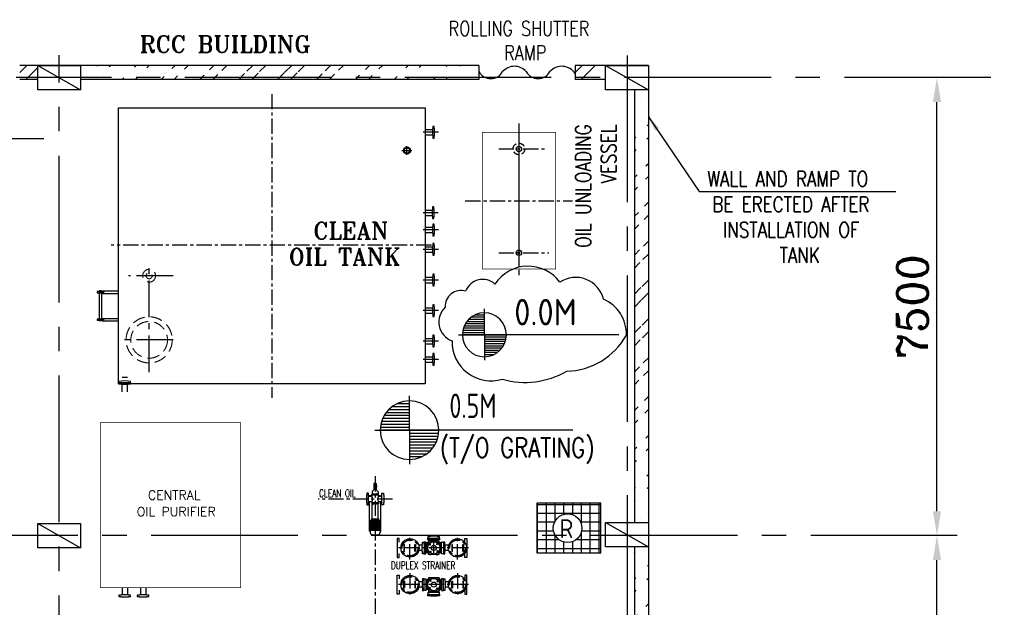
# Model space of a CAD drawing. Extents: x -7650383 to 4934791, y -114316 to 1826789.
# Tile 78 of 256: x 290946 to 307069, y 270283 to 279904. Entities that reach past the tile are written whole.
import ezdxf
from ezdxf.enums import TextEntityAlignment as Align

# ---------------------------------------------------------------- set-up
doc = ezdxf.new("R2010")
doc.units = 0
doc.header["$LTSCALE"] = 800
doc.header["$MEASUREMENT"] = 0
for name, pattern in [('0', [0]), ('CENTER', [2, 1.25, -0.25, 0.25, -0.25]), ('CENTER2', [1.125, 0.75, -0.125, 0.125, -0.125]), ('HIDDEN', [0.375, 0.25, -0.125])]:
    doc.linetypes.add(name, pattern=pattern)
doc.layers.get('0').update_dxf_attribs({"linetype": 'CONTINUOUS'})
for name, color, linetype in [('B4CON', 5, 'CONTINUOUS'), ('CENTER', 2, 'CENTER'), ('DIM', 4, 'CONTINUOUS'), ('EQP', 1, 'CONTINUOUS'), ('EQPTS', 1, 'CONTINUOUS'), ('GRID', 8, 'CENTER'), ('HATCH', 9, 'CONTINUOUS'), ('NEW', 9, 'CONTINUOUS'), ('PIPE', 1, 'CONTINUOUS'), ('SUP', 1, 'CONTINUOUS'), ('T', 3, 'CONTINUOUS'), ('TEXT', 3, 'CONTINUOUS'), ('WALL', 6, 'CONTINUOUS')]:
    doc.layers.add(name, color=color, linetype=linetype)
doc.layers.add('EQP0', color=8, linetype='HIDDEN', lineweight=9)
doc.styles.add('ROMANC', font='romanc')
doc.styles.add('ROMANS', font='ISO9.shx', dxfattribs={"width": 0.8})
doc.styles.add('ROMANT', font='romant')
doc.styles.add('S1', font='SIMPLEX.SHX', dxfattribs={"height": 200})
doc.styles.add('S3', font='ROMANS1.SHX', dxfattribs={"width": 0.8})
doc.styles.add('SIMPLEX', font='simplex')
doc.styles.get("Standard").update_dxf_attribs({"font": 'ISO9'})
doc.dimstyles.get("Standard").update_dxf_attribs({"dimtxt": 0.18, "dimasz": 0.18, "dimexe": 0.18, "dimexo": 0.0625, "dimgap": 0.09, "dimtad": 0, "dimtih": 1, "dimtoh": 1, "dimdec": 4, "dimzin": 0, "dimdsep": 46, "dimtxsty": 'Standard', "dimcen": 0.09, "dimadec": 0, "dimazin": 0, "dimtfac": 1, "dimtdec": 4, "dimtofl": 0, "dimtmove": 0, "dimatfit": 3, "dimfxl": 1, "dimtolj": 1, "dimtzin": 0, "dimarcsym": 0})
doc.dimstyles.new('STANDARD$0', dxfattribs={"dimtxt": 250, "dimasz": 200, "dimexe": 0, "dimexo": 0, "dimgap": 100, "dimtad": 1, "dimdec": 0, "dimzin": 0, "dimdsep": 46, "dimtxsty": 'S1', "dimcen": 0, "dimadec": 0, "dimazin": 0, "dimtfac": 1, "dimtdec": 0, "dimtmove": 2, "dimatfit": 3, "dimfxl": 1, "dimtolj": 1, "dimtzin": 0, "dimarcsym": 0})

# ---------------------------------------------------------------- blocks, each defined once
blk = doc.blocks.new('*X5')
at = {"color": 0}
for p, q in [((36132, 29350), (36330, 29350)), ((36154, 29375), (36330, 29375)), ((36183, 29400), (36330, 29400)), ((36226, 29425), (36330, 29425)), ((36081, 29225), (36330, 29225)), ((36085, 29250), (36330, 29250)), ((36092, 29275), (36330, 29275)), ((36102, 29300), (36330, 29300)), ((36115, 29325), (36330, 29325)), ((36080, 29200), (36330, 29200))]:
    blk.add_line(p, q, dxfattribs=at)
blk = doc.blocks.new('LL')
for p, q in [((-711, 0), (-711, 423)), ((-1136, 0), (-711, 0)), ((1493, 0), (-711, 0)), ((-711, 0), (-711, -418))]:
    blk.add_line(p, q)
for start, end in [(90, 180), (0, 90), (180, 270), (270, 0)]:
    blk.add_arc((-711, 0), 360, start, end)
at = {"xscale": 1.440000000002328, "yscale": 1.440000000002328, "zscale": 1.440000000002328}
blk.add_blockref('*X5', (-53026, -42044), dxfattribs=at)
at = {"xscale": 1.440000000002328, "yscale": 1.440000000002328, "zscale": 1.440000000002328, "rotation": 180}
blk.add_blockref('*X5', (51604, 42044), dxfattribs=at)
at = {"flags": 4}
blk.add_attdef('LEVEL', (-222, 154), '', height=432, dxfattribs=at)
blk = doc.blocks.new('*X52')
at = {"color": 0}
for p, q in [((36183.1, 29400), (36329.8, 29400)), ((36226, 29425), (36329.8, 29425)), ((36114.7, 29325), (36329.8, 29325)), ((36131.6, 29350), (36329.8, 29350)), ((36153.7, 29375), (36329.8, 29375)), ((36081.3, 29225), (36329.8, 29225)), ((36085.3, 29250), (36329.8, 29250)), ((36092.1, 29275), (36329.8, 29275)), ((36101.7, 29300), (36329.8, 29300)), ((36079.8, 29200), (36329.8, 29200))]:
    blk.add_line(p, q, dxfattribs=at)
blk = doc.blocks.new('LEVEL')
for p, q in [((0, 0), (0, 293.6)), ((-294.9, 0), (0, 0)), ((1392.6, 0), (0, 0)), ((0, 0), (0, -290.4))]:
    blk.add_line(p, q)
for start, end in [(90, 180), (0, 90), (180, 270), (270, 0)]:
    blk.add_arc((0, 0), 250, start, end)
blk.add_blockref('*X52', (-36329.8, -29197.5))
at = {"rotation": 180}
blk.add_blockref('*X52', (36329.8, 29197.5), dxfattribs=at)
at = {"flags": 4}
blk.add_attdef('LEVEL', (335.7, 101), '', height=250, dxfattribs=at)
blk = doc.blocks.new('*D429')
at = {"layer": 'DIM', "color": 4, "linetype": 'Continuous', "lineweight": -2, "transparency": 16777216}
blk.add_line((305966, 271856), (305966, 278556), dxfattribs=at)
at = {"layer": 'DIM', "color": 4, "linetype": 'Continuous', "transparency": 16777216}
for points in [[(305899, 278556), (306033, 278556), (305966, 278956)], [(305899, 271856), (306033, 271856), (305966, 271456)]]:
    blk.add_solid(points, dxfattribs=at)
at = {"layer": 'DIM', "linetype": 'Continuous', "transparency": 16777216, "insert": (305566, 275206), "char_height": 500, "attachment_point": 5, "rotation": 90, "style": 'ROMANC'}
blk.add_mtext('\\A1;7500', dxfattribs=at)
blk = doc.blocks.new('A$C47AF6D69')
at = {"layer": 'TEXT', "insert": (-23738.9, 2726.2), "char_height": 300, "width": 1129.576, "attachment_point": 1, "style": 'ROMANS'}
blk.add_mtext('\\pi313.36;AIR \\P\\pi-240.93;RECEIVER', dxfattribs=at)
blk = doc.blocks.new('*D444')
at = {"color": 9, "lineweight": -2, "transparency": 16777216}
for p, q in [((290274, 283456), (289428, 283456)), ((289428, 278256), (289428, 283156)), ((291339, 277956), (289428, 277956))]:
    blk.add_line(p, q, dxfattribs=at)
at = {"color": 9, "transparency": 16777216}
for points in [[(289378, 283156), (289478, 283156), (289428, 283456)], [(289378, 278256), (289478, 278256), (289428, 277956)]]:
    blk.add_solid(points, dxfattribs=at)
at = {"transparency": 16777216, "insert": (289153, 280706), "char_height": 350, "attachment_point": 5, "rotation": 90, "style": 'ROMANS'}
blk.add_mtext('\\A1;5500', dxfattribs=at)
blk = doc.blocks.new('*D446')
at = {"layer": 'DIM', "color": 4, "linetype": 'Continuous', "lineweight": -2, "transparency": 16777216}
blk.add_line((305966, 264356), (305966, 271056), dxfattribs=at)
at = {"layer": 'DIM', "color": 4, "linetype": 'Continuous', "transparency": 16777216}
for points in [[(305899, 271056), (306033, 271056), (305966, 271456)], [(305899, 264356), (306033, 264356), (305966, 263956)]]:
    blk.add_solid(points, dxfattribs=at)
at = {"layer": 'DIM', "linetype": 'Continuous', "transparency": 16777216, "insert": (305566, 267706), "char_height": 500, "attachment_point": 5, "rotation": 90, "style": 'ROMANC'}
blk.add_mtext('\\A1;7500', dxfattribs=at)

msp = doc.modelspace()

# ---------------------------------------------------------------- hatches: boundary and pattern name
at = {"layer": 'DIM'}
h = msp.add_hatch(dxfattribs=at)
h.set_pattern_fill('ANSI37', color=256, scale=1152, angle=45, style=0)
h.set_pattern_definition([(90, (224257.98, 221424.58), (-144, 6e-14), []), (180, (224257.98, 221424.58), (-6e-14, -144), [])])
h.paths.add_polyline_path([(299415.5, 271985.9), (299415.5, 271175.3), (300463.2, 271175.3), (300463.2, 271985.9)])
h.paths.add_polyline_path([(300152.1, 271579.3, 1), (299683.4, 271579.3, 1)], flags=16)
h.paths.add_polyline_path([(299707.2, 271341), (300065.6, 271341), (300065.6, 271801.8), (299707.2, 271801.8)], flags=24)
at = {"layer": 'HATCH'}
h = msp.add_hatch(dxfattribs=at)
h.set_pattern_fill('ANSI32', color=256, scale=1200, style=0)
h.set_pattern_definition([(45, (168362.17, 215003), (-318.198, 318.198), []), (45, (168574.3, 215003), (-318.198, 318.198), [])])
h.paths.add_polyline_path([(290946.2, 279156.4), (291241.2, 279156.4), (291241.2, 278926.5), (290946.2, 278926.5)])
h = msp.add_hatch(dxfattribs=at)
h.set_pattern_fill('ANSI32', color=256, scale=1200, style=0)
h.set_pattern_definition([(45, (226826.53, 197854.7), (-318.198, 318.198), []), (45, (227038.66, 197854.7), (-318.198, 318.198), [])])
edge = h.paths.add_edge_path()
edge.add_line((298466.2, 279156.4), (291941.2, 279156.4))
edge.add_line((298466.2, 278926.4), (291941.1, 278926.4))
h = msp.add_hatch(dxfattribs=at)
h.set_pattern_fill('ANSI32', color=256, scale=1200, style=0)
h.set_pattern_definition([(45, (177457.17, 215002.9), (-318.198, 318.198), []), (45, (177669.3, 215002.9), (-318.198, 318.198), [])])
h.paths.add_polyline_path([(300041.2, 279156.4), (300541.2, 279156.4), (300541.2, 278926.4), (300041.2, 278926.4)])
h = msp.add_hatch(dxfattribs=at)
h.set_pattern_fill('ANSI32', color=256, scale=1200, style=0)
h.set_pattern_definition([(45, (226261.4, 180933.88), (-318.198, 318.198), []), (45, (226473.54, 180933.88), (-318.198, 318.198), [])])
edge = h.paths.add_edge_path()
edge.add_line((301011.2, 278757.6), (301011.2, 271672.7))
edge.add_line((301241.2, 278756.4), (301241.2, 271672.7))
h = msp.add_hatch(dxfattribs=at)
h.set_pattern_fill('ANSI32', color=256, scale=1200, style=0)
h.set_pattern_definition([(45, (226261.4, 176267.08), (-318.198, 318.198), []), (45, (226473.54, 176267.08), (-318.198, 318.198), [])])
edge = h.paths.add_edge_path()
edge.add_line((301011.2, 271272.7), (301011.2, 266005.2))
edge.add_line((301241.2, 271272.7), (301241.2, 266005.9))

# ---------------------------------------------------------------- linework, layer by layer
for p, q in [((291241.2, 279156.4), (291941.2, 278756.4)), ((300541.2, 279156.4), (301241.2, 278756.4)), ((300541.2, 271672.7), (301241.2, 271272.7)), ((291241.2, 271656.4), (291941.2, 271256.4))]:
    msp.add_line(p, q)
for points in [[(291241.2, 279156.4), (291941.2, 279156.4), (291941.2, 278756.4), (291241.2, 278756.4)], [(300541.2, 279156.4), (301241.2, 279156.4), (301241.2, 278756.4), (300541.2, 278756.4)], [(300541.2, 271672.7), (301241.2, 271672.7), (301241.2, 271272.7), (300541.2, 271272.7)], [(291241.2, 271656.4), (291941.2, 271656.4), (291941.2, 271256.4), (291241.2, 271256.4)]]:
    msp.add_lwpolyline(points, close=True)
at = {"color": 6, "linetype": 'HIDDEN', "ltscale": 0.5}
msp.add_circle((299120.3, 277787.3), 95, dxfattribs=at)
msp.add_circle((299120.3, 277787.3), 95, dxfattribs=at)
at = {"layer": 'B4CON', "color": 1}
for p, q in [((296787.6, 272271.6), (296744.8, 272271.6)), ((296744.8, 272271.6), (296744.8, 272249.5)), ((296785.5, 272310.6), (296746.9, 272310.6)), ((296746.9, 272310.6), (296746.9, 272271.6)), ((296766.2, 272271.6), (296787.6, 272271.6)), ((296785.5, 272310.6), (296785.5, 272271.6)), ((296656.2, 272113.2), (296656.2, 272117.8)), ((296656.2, 271998), (296656.2, 271993.4)), ((296712.5, 272100), (296669.3, 272100)), ((296712.5, 272011.1), (296669.3, 272011.1)), ((296712.5, 272109.9), (296673.3, 272109.9)), ((296673.3, 272100), (296673.3, 272109.9)), ((296673.3, 271530.1), (296673.3, 272011.1)), ((296819.9, 272136.1), (296712.5, 272136.1)), ((296712.5, 272100), (296712.5, 272136.1)), ((296714.8, 272136.1), (296712.5, 272136.1)), ((296819.9, 272119.2), (296712.5, 272119.2)), ((296712.5, 272011.1), (296712.5, 271975.1)), ((296819.9, 271992), (296712.5, 271992)), ((296817.6, 272136.1), (296819.9, 272136.1)), ((296819.9, 272100), (296819.9, 272136.1)), ((296855.4, 272109.9), (296819.9, 272109.9)), ((296863.1, 272100), (296819.9, 272100)), ((296863.1, 272011.1), (296819.9, 272011.1)), ((296819.9, 272011.1), (296819.9, 271975.1)), ((296855.4, 272100), (296855.4, 272109.9)), ((296855.4, 272011.1), (296855.4, 271525.2)), ((296876.2, 272113.2), (296876.2, 272117.8)), ((296876.2, 271998), (296876.2, 271993.4)), ((296819.9, 271975.1), (296712.5, 271975.1)), ((296714.8, 271975.1), (296712.5, 271975.1)), ((296718.2, 271728.4), (296718.2, 271975.1)), ((296814.2, 271728.4), (296814.2, 271975.1)), ((296817.6, 271975.1), (296819.9, 271975.1)), ((296691, 271541.7), (296691, 271705.2)), ((296841.4, 271705.2), (296691, 271705.2)), ((296701.4, 271541.7), (296701.4, 271705.2)), ((296703.8, 271705.2), (296703.8, 271714)), ((296711.4, 271541.7), (296711.4, 271705.2)), ((296814.2, 271728.4), (296718.2, 271728.4)), ((296721.4, 271541.7), (296721.4, 271705.2)), ((296731.4, 271541.7), (296731.4, 271705.2)), ((296741.4, 271541.7), (296741.4, 271705.2)), ((296751.4, 271541.7), (296751.4, 271705.2)), ((296761.4, 271541.7), (296761.4, 271705.2)), ((296771.4, 271541.7), (296771.4, 271705.2)), ((296781.4, 271541.7), (296781.4, 271705.2)), ((296791.4, 271541.7), (296791.4, 271705.2)), ((296801.4, 271541.7), (296801.4, 271705.2)), ((296811.4, 271541.7), (296811.4, 271705.2)), ((296821.4, 271541.7), (296821.4, 271705.2)), ((296828.6, 271705.2), (296828.6, 271714)), ((296831.4, 271541.7), (296831.4, 271705.2)), ((296841.4, 271541.7), (296841.4, 271705.2)), ((296685.4, 271530.1), (296673.3, 271530.1)), ((296847, 271541.7), (296685.4, 271541.7)), ((296685.4, 271541.7), (296685.4, 271506.5)), ((296847, 271541.7), (296847, 271506.5)), ((296855.4, 271525.2), (296847, 271525.2)), ((296723.1, 271465.6), (296723.1, 271468.9)), ((296809.3, 271465.6), (296723.1, 271465.6)), ((296809.3, 271465.6), (296809.3, 271468.9)), ((297597.2, 271351.1), (297569.2, 271351.1)), ((297569.2, 271351.1), (297569.2, 271319.1)), ((297597.2, 271160.1), (297597.2, 271351.1)), ((297597.2, 271344.3), (297603.6, 271344.3)), ((297630.7, 271387.6), (297630.7, 271415.6)), ((297630.7, 271415.6), (297662.7, 271415.6)), ((297821.7, 271387.6), (297630.7, 271387.6)), ((297814.6, 271364.1), (297637.7, 271364.1)), ((297637.7, 271304.4), (297637.7, 271364.1)), ((297640.6, 271381.2), (297640.6, 271387.6)), ((297652.6, 271381.2), (297652.6, 271387.6)), ((297657.1, 271384.4), (297658.7, 271384.4)), ((297659.6, 271368.1), (297659.6, 271364.1)), ((297662.7, 271415.6), (297662.7, 271417.6)), ((297662.7, 271417.6), (297789.7, 271417.6)), ((297668.6, 271368.1), (297668.6, 271364.1)), ((297669.9, 271368.1), (297669.9, 271373.2)), ((297775.4, 271368.1), (297775.4, 271364.1)), ((297782.5, 271368.1), (297782.5, 271373.2)), ((297784.4, 271368.1), (297784.4, 271364.1)), ((297789.7, 271417.6), (297789.7, 271415.6)), ((297789.7, 271415.6), (297821.7, 271415.6)), ((297795.3, 271384.4), (297793.7, 271384.4)), ((297795.3, 271384.4), (297793.7, 271384.4)), ((297799.8, 271381.2), (297799.8, 271387.6)), ((297811.8, 271381.2), (297811.8, 271387.6)), ((297814.6, 271304.4), (297814.6, 271364.1)), ((297821.7, 271415.6), (297821.7, 271387.6)), ((297855.2, 271344.3), (297848.8, 271344.3)), ((297855.2, 271160.1), (297855.2, 271351.1)), ((297855.2, 271351.1), (297883.2, 271351.1)), ((297883.2, 271351.1), (297883.2, 271319.1)), ((297537.2, 271300), (297480.5, 271300)), ((297537.2, 271211.1), (297480.5, 271211.1)), ((297569.2, 271319.1), (297567.2, 271319.1)), ((297567.2, 271319.1), (297567.2, 271192.1)), ((297567.2, 271192.1), (297569.2, 271192.1)), ((297569.2, 271192.1), (297569.2, 271160.1)), ((297597.2, 271332.3), (297603.6, 271332.3)), ((297604.9, 271319.1), (297614, 271319.1)), ((297604.9, 271192.1), (297614, 271192.1)), ((297614, 271328.8), (297618, 271328.8)), ((297614, 271319.7), (297618, 271319.7)), ((297614, 271191.5), (297618, 271191.5)), ((297618, 271172.4), (297618, 271338.8)), ((297668.9, 271338.8), (297618, 271338.8)), ((297637.7, 271147.1), (297637.7, 271206.8)), ((297834.4, 271338.8), (297783.5, 271338.8)), ((297834.4, 271172.4), (297834.4, 271338.8)), ((297838.4, 271328.8), (297834.4, 271328.8)), ((297838.4, 271319.7), (297834.4, 271319.7)), ((297838.4, 271191.5), (297834.4, 271191.5)), ((297847.5, 271319.1), (297838.4, 271319.1)), ((297847.5, 271192.1), (297838.4, 271192.1)), ((297855.2, 271332.3), (297848.8, 271332.3)), ((297883.2, 271319.1), (297885.2, 271319.1)), ((297885.2, 271192.1), (297883.2, 271192.1)), ((297883.2, 271192.1), (297883.2, 271160.1)), ((297885.2, 271319.1), (297885.2, 271192.1)), ((297971.9, 271300), (297915.2, 271300)), ((297971.9, 271211.1), (297915.2, 271211.1)), ((297569.2, 271160.1), (297597.2, 271160.1)), ((297614, 271182.4), (297618, 271182.4)), ((297668.9, 271172.4), (297618, 271172.4)), ((297814.6, 271147.1), (297637.7, 271147.1)), ((297668, 271143.1), (297668, 271147.1)), ((297677, 271143.1), (297677, 271147.1)), ((297775.4, 271143.1), (297775.4, 271147.1)), ((297834.4, 271172.4), (297783.5, 271172.4)), ((297784.4, 271143.1), (297784.4, 271147.1)), ((297838.4, 271182.4), (297834.4, 271182.4)), ((297883.2, 271160.1), (297855.2, 271160.1)), ((297537.2, 270700.1), (297480.5, 270700.1)), ((297567.2, 270592.1), (297567.2, 270719.1)), ((297567.2, 270719.1), (297569.2, 270719.1)), ((297569.2, 270719.1), (297569.2, 270751.1)), ((297569.2, 270751.1), (297597.2, 270751.1)), ((297597.2, 270751.1), (297597.2, 270560.1)), ((297604.9, 270719.1), (297614, 270719.1)), ((297614, 270728.8), (297618, 270728.8)), ((297614, 270719.7), (297618, 270719.7)), ((297618, 270738.8), (297618, 270572.4)), ((297668.9, 270738.8), (297618, 270738.8)), ((297814.6, 270764.1), (297637.7, 270764.1)), ((297637.7, 270764.1), (297637.7, 270704.4)), ((297668, 270768.1), (297668, 270764.1)), ((297677, 270768.1), (297677, 270764.1)), ((297775.4, 270768.1), (297775.4, 270764.1)), ((297834.4, 270738.8), (297783.5, 270738.8)), ((297784.4, 270768.1), (297784.4, 270764.1)), ((297814.6, 270764.1), (297814.6, 270704.4)), ((297834.4, 270738.8), (297834.4, 270572.4)), ((297838.4, 270728.8), (297834.4, 270728.8)), ((297838.4, 270719.7), (297834.4, 270719.7)), ((297847.5, 270719.1), (297838.4, 270719.1)), ((297855.2, 270751.1), (297855.2, 270560.1)), ((297883.2, 270751.1), (297855.2, 270751.1)), ((297883.2, 270719.1), (297883.2, 270751.1)), ((297885.2, 270719.1), (297883.2, 270719.1)), ((297885.2, 270592.1), (297885.2, 270719.1)), ((297971.9, 270700.1), (297915.2, 270700.1)), ((297537.2, 270611.2), (297480.5, 270611.2)), ((297569.2, 270592.1), (297567.2, 270592.1)), ((297569.2, 270560.1), (297569.2, 270592.1)), ((297597.2, 270560.1), (297569.2, 270560.1)), ((297597.2, 270578.9), (297603.6, 270578.9)), ((297597.2, 270566.9), (297603.6, 270566.9)), ((297604.9, 270592.1), (297614, 270592.1)), ((297614, 270591.5), (297618, 270591.5)), ((297614, 270582.4), (297618, 270582.4)), ((297668.9, 270572.4), (297618, 270572.4)), ((297637.7, 270606.8), (297637.7, 270547.2)), ((297814.6, 270547.2), (297637.7, 270547.2)), ((297659.6, 270543.1), (297659.6, 270547.2)), ((297668.6, 270543.1), (297668.6, 270547.2)), ((297669.9, 270543.1), (297669.9, 270538)), ((297775.4, 270543.1), (297775.4, 270547.2)), ((297782.5, 270543.1), (297782.5, 270538)), ((297834.4, 270572.4), (297783.5, 270572.4)), ((297784.4, 270543.1), (297784.4, 270547.2)), ((297814.6, 270606.8), (297814.6, 270547.2)), ((297838.4, 270591.5), (297834.4, 270591.5)), ((297838.4, 270582.4), (297834.4, 270582.4)), ((297847.5, 270592.1), (297838.4, 270592.1)), ((297855.2, 270578.9), (297848.8, 270578.9)), ((297855.2, 270566.9), (297848.8, 270566.9)), ((297855.2, 270560.1), (297883.2, 270560.1)), ((297883.2, 270560.1), (297883.2, 270592.1)), ((297883.2, 270592.1), (297885.2, 270592.1)), ((297971.9, 270611.2), (297915.2, 270611.2)), ((297821.7, 270523.6), (297630.7, 270523.6)), ((297630.7, 270523.6), (297630.7, 270495.6)), ((297630.7, 270495.6), (297662.7, 270495.6)), ((297640.6, 270530), (297640.6, 270523.6)), ((297652.6, 270530), (297652.6, 270523.6)), ((297657.1, 270526.8), (297658.7, 270526.8)), ((297662.7, 270495.6), (297662.7, 270493.6)), ((297662.7, 270493.6), (297789.7, 270493.6)), ((297789.7, 270493.6), (297789.7, 270495.6)), ((297789.7, 270495.6), (297821.7, 270495.6)), ((297795.3, 270526.8), (297793.7, 270526.8)), ((297795.3, 270526.8), (297793.7, 270526.8)), ((297799.8, 270530), (297799.8, 270523.6)), ((297811.8, 270530), (297811.8, 270523.6)), ((297821.7, 270495.6), (297821.7, 270523.6))]:
    msp.add_line(p, q, dxfattribs=at)
for points in [[(296628.2, 272119.1), (296626.2, 272119.1), (296626.2, 271992.1), (296628.2, 271992.1), (296628.2, 271960.1), (296656.2, 271960.1), (296656.2, 272151.1), (296628.2, 272151.1)], [(296904.2, 272119.1), (296906.2, 272119.1), (296906.2, 271992.1), (296904.2, 271992.1), (296904.2, 271960.1), (296876.2, 271960.1), (296876.2, 272151.1), (296904.2, 272151.1)], [(296723.4, 272136.1), (296723.4, 272142), (296730, 272142), (296730, 272136.1)], [(296738.3, 272136.1), (296738.3, 272142), (296745, 272142), (296745, 272136.1)], [(296794, 272136.1), (296794, 272142), (296787.4, 272142), (296787.4, 272136.1)], [(296809, 272136.1), (296809, 272142), (296802.4, 272142), (296802.4, 272136.1)], [(296723.4, 271975.1), (296723.4, 271969.2), (296730, 271969.2), (296730, 271975.1)], [(296738.3, 271975.1), (296738.3, 271969.2), (296745, 271969.2), (296745, 271975.1)], [(296794, 271975.1), (296794, 271969.2), (296787.4, 271969.2), (296787.4, 271975.1)], [(296809, 271975.1), (296809, 271969.2), (296802.4, 271969.2), (296802.4, 271975.1)], [(296841.4, 271633.4), (296841.4, 271613.6), (296843.9, 271613.6), (296843.9, 271633.4)], [(296850.8, 271517.7), (296850.8, 271512.8), (296847, 271512.8), (296847, 271517.7)], [(297597.2, 271348.8), (297603.6, 271348.8), (297603.6, 271327.8), (297597.2, 271327.8)], [(297636.1, 271381.2), (297636.1, 271387.6), (297657.1, 271387.6), (297657.1, 271381.2)], [(297672.6, 271364.1), (297672.6, 271368.1), (297655.6, 271368.1), (297655.6, 271364.1)], [(297771.4, 271364.1), (297771.4, 271368.1), (297788.4, 271368.1), (297788.4, 271364.1)], [(297816.3, 271381.2), (297816.3, 271387.6), (297795.3, 271387.6), (297795.3, 271381.2)], [(297855.2, 271348.8), (297848.8, 271348.8), (297848.8, 271327.8), (297855.2, 271327.8)], [(297618, 271332.8), (297614, 271332.8), (297614, 271315.8), (297618, 271315.8)], [(297618, 271178.4), (297614, 271178.4), (297614, 271195.4), (297618, 271195.4)], [(297834.4, 271332.8), (297838.4, 271332.8), (297838.4, 271315.8), (297834.4, 271315.8)], [(297834.4, 271178.4), (297838.4, 271178.4), (297838.4, 271195.4), (297834.4, 271195.4)], [(297681, 271147.1), (297681, 271143.1), (297664, 271143.1), (297664, 271147.1)], [(297771.4, 271147.1), (297771.4, 271143.1), (297788.4, 271143.1), (297788.4, 271147.1)], [(297618, 270732.8), (297614, 270732.8), (297614, 270715.8), (297618, 270715.8)], [(297681, 270764.1), (297681, 270768.1), (297664, 270768.1), (297664, 270764.1)], [(297771.4, 270764.1), (297771.4, 270768.1), (297788.4, 270768.1), (297788.4, 270764.1)], [(297834.4, 270732.8), (297838.4, 270732.8), (297838.4, 270715.8), (297834.4, 270715.8)], [(297597.2, 270562.4), (297603.6, 270562.4), (297603.6, 270583.4), (297597.2, 270583.4)], [(297618, 270578.4), (297614, 270578.4), (297614, 270595.5), (297618, 270595.5)], [(297672.6, 270547.2), (297672.6, 270543.1), (297655.6, 270543.1), (297655.6, 270547.2)], [(297771.4, 270547.2), (297771.4, 270543.1), (297788.4, 270543.1), (297788.4, 270547.2)], [(297834.4, 270578.4), (297838.4, 270578.4), (297838.4, 270595.5), (297834.4, 270595.5)], [(297855.2, 270562.4), (297848.8, 270562.4), (297848.8, 270583.4), (297855.2, 270583.4)], [(297636.1, 270530), (297636.1, 270523.6), (297657.1, 270523.6), (297657.1, 270530)], [(297816.3, 270530), (297816.3, 270523.6), (297795.3, 270523.6), (297795.3, 270530)]]:
    msp.add_lwpolyline(points, close=True, dxfattribs=at)
for points in [[(296746.9, 272249.5), (296746.9, 272219.6, -0.256742), (296735.4, 272196.3, 0.3672086), (296717, 272167.1), (296717, 272138.3)], [(296766.2, 272252.9, 0.322349), (296787.6, 272252.9)], [(296785.5, 272249.5), (296785.5, 272219.6, 0.256742), (296796.9, 272196.3, -0.3672086), (296815.4, 272167.1), (296815.4, 272138.3)]]:
    msp.add_lwpolyline(points, format="xyb", dxfattribs=at)
for points in [[(296787.6, 272271.6), (296787.6, 272249.5), (296787.6, 272249.5), (296744.8, 272249.5)], [(297159.5, 271348.6), (297159.5, 271410.6), (297126.2, 271410.6), (297126.2, 271100.6), (297159.5, 271100.6), (297159.5, 271162.6)], [(297543.2, 271201.6), (297537.2, 271201.6), (297537.2, 271309.6), (297543.2, 271309.6), (297543.2, 271351.1), (297565.2, 271351.1), (297565.2, 271319.1), (297567.2, 271319.1), (297567.2, 271192.1), (297565.2, 271192.1), (297565.2, 271160.1), (297543.2, 271160.1), (297543.2, 271201.6)], [(297780.2, 271441.6), (297780.2, 271447.6), (297672.2, 271447.6), (297672.2, 271441.6), (297630.7, 271441.6), (297630.7, 271419.6), (297662.7, 271419.6), (297662.7, 271417.6), (297789.7, 271417.6), (297789.7, 271419.6), (297821.7, 271419.6), (297821.7, 271441.6), (297780.2, 271441.6)], [(297909.2, 271201.6), (297915.2, 271201.6), (297915.2, 271309.6), (297909.2, 271309.6), (297909.2, 271351.1), (297887.2, 271351.1), (297887.2, 271319.1), (297885.2, 271319.1), (297885.2, 271192.1), (297887.2, 271192.1), (297887.2, 271160.1), (297909.2, 271160.1), (297909.2, 271201.6)], [(298232.9, 271348.6), (298232.9, 271410.6), (298266.2, 271410.6), (298266.2, 271100.6), (298232.9, 271100.6), (298232.9, 271162.6)], [(297159.5, 270562.6), (297159.5, 270500.6), (297126.2, 270500.6), (297126.2, 270810.6), (297159.5, 270810.6), (297159.5, 270748.7)], [(297543.2, 270709.6), (297537.2, 270709.6), (297537.2, 270601.6), (297543.2, 270601.6), (297543.2, 270560.1), (297565.2, 270560.1), (297565.2, 270592.1), (297567.2, 270592.1), (297567.2, 270719.1), (297565.2, 270719.1), (297565.2, 270751.1), (297543.2, 270751.1), (297543.2, 270709.6)], [(297909.2, 270709.6), (297915.2, 270709.6), (297915.2, 270601.6), (297909.2, 270601.6), (297909.2, 270560.1), (297887.2, 270560.1), (297887.2, 270592.1), (297885.2, 270592.1), (297885.2, 270719.1), (297887.2, 270719.1), (297887.2, 270751.1), (297909.2, 270751.1), (297909.2, 270709.6)], [(298232.9, 270562.6), (298232.9, 270500.6), (298266.2, 270500.6), (298266.2, 270810.6), (298232.9, 270810.6), (298232.9, 270748.7)], [(297780.2, 270469.6), (297780.2, 270463.6), (297672.2, 270463.6), (297672.2, 270469.6), (297630.7, 270469.6), (297630.7, 270491.6), (297662.7, 270491.6), (297662.7, 270493.6), (297789.7, 270493.6), (297789.7, 270491.6), (297821.7, 270491.6), (297821.7, 270469.6), (297780.2, 270469.6)]]:
    msp.add_lwpolyline(points, dxfattribs=at)
for points in [[(297249.8, 271307.2, 1), (297239, 271307.2), (297239, 271204, 1), (297249.8, 271204)], [(297416.8, 271307.2, -1), (297427.6, 271307.2), (297427.6, 271204, -1), (297416.8, 271204)], [(298035.6, 271307.2, 1), (298024.8, 271307.2), (298024.8, 271204, 1), (298035.6, 271204)], [(298202.6, 271307.2, -1), (298213.4, 271307.2), (298213.4, 271204, -1), (298202.6, 271204)], [(297249.8, 270604, -1), (297239, 270604), (297239, 270707.2, -1), (297249.8, 270707.2)], [(297416.8, 270604, 1), (297427.6, 270604), (297427.6, 270707.2, 1), (297416.8, 270707.2)], [(298035.6, 270604, -1), (298024.8, 270604), (298024.8, 270707.2, -1), (298035.6, 270707.2)], [(298202.6, 270604, 1), (298213.4, 270604), (298213.4, 270707.2, 1), (298202.6, 270707.2)]]:
    msp.add_lwpolyline(points, format="xyb", close=True, dxfattribs=at)
for centre, radius in [((297337.2, 271255.6), 150), ((297726.2, 271255.6), 101), ((298115.2, 271255.6), 150), ((297664.1, 271309.3), 7.54), ((297672.5, 271193.5), 7.54), ((297726.2, 271255.6), 41.1), ((297779.9, 271317.7), 7.54), ((297788.3, 271201.9), 7.54), ((297337.2, 270655.6), 150), ((297726.2, 270655.6), 101), ((297672.5, 270717.7), 7.54), ((297788.3, 270709.3), 7.54), ((298115.2, 270655.6), 150), ((297664.1, 270601.9), 7.54), ((297726.2, 270655.6), 41.1), ((297779.9, 270593.5), 7.54)]:
    msp.add_circle(centre, radius, dxfattribs=at)
for centre, radius, start, end in [((296755.5, 272253.3), 18.3, 54.26665, 125.73335), ((296755.5, 272267.8), 18.3, 234.26665, 305.73335), ((296776.9, 272253.3), 18.3, 54.26665, 125.73335), ((296669.3, 272113.2), 13.1, 180, 270), ((296669.3, 271998), 13.1, 90, 180), ((296641, 272055.6), 84.2, 328.14483, 31.85517), ((296714.8, 272138.3), 2.24, 270, 0), ((296891.4, 272055.6), 84.2, 148.14483, 211.85517), ((296817.6, 272138.3), 2.24, 180, 270), ((296863.1, 272113.2), 13.1, 270, 0), ((296863.1, 271998), 13.1, 0, 90), ((296718.2, 271714), 14.4, 90, 180), ((296814.2, 271714), 14.4, 0, 90), ((296718.7, 271506.5), 33.3, 180, 270), ((296813.7, 271506.5), 33.3, 270, 0), ((296843.9, 271623.5), 5.7, 270, 90), ((296718.7, 271468.9), 4.4, 0, 90), ((296813.7, 271468.9), 4.4, 90, 180), ((297658.7, 271373.2), 11.2, 0, 90), ((297793.7, 271373.2), 11.2, 90, 180), ((297607, 271328.7), 9.8, 185.07015, 257.98203), ((297607, 271182.5), 9.8, 102.01797, 174.92985), ((297845.4, 271328.7), 9.8, 282.01797, 354.92985), ((297845.4, 271182.5), 9.8, 5.07015, 77.98203), ((297607, 270728.7), 9.8, 185.07015, 257.98203), ((297845.4, 270728.7), 9.8, 282.01797, 354.92985), ((297607, 270582.5), 9.8, 102.01797, 174.92985), ((297658.7, 270538), 11.2, 270, 0), ((297793.7, 270538), 11.2, 180, 270), ((297845.4, 270582.5), 9.8, 5.07015, 77.98203)]:
    msp.add_arc(centre, radius, start, end, dxfattribs=at)
at = {"layer": 'CENTER', "ltscale": 0.25}
for p, q in [((295076.2, 278686.9), (295076.2, 273714.9)), ((299120.3, 278206.6), (299120.3, 275718.9)), ((297805.2, 278061.9), (297526.8, 278061.9)), ((297805.2, 278061.9), (297526.8, 278061.9)), ((299120.3, 278042.5), (299120.3, 275894.8)), ((299120.3, 278042.5), (299120.3, 275894.8)), ((297286.2, 277689.8), (297286.2, 277834.1)), ((297286.2, 277689.8), (297286.2, 277834.1)), ((297203.9, 277761.9), (297368.5, 277761.9)), ((297203.9, 277761.9), (297368.5, 277761.9)), ((298789.3, 277787.3), (299586.8, 277787.3)), ((298789.3, 277787.3), (299586.8, 277787.3)), ((298243.3, 276939.5), (299997.3, 276939.5)), ((297800.5, 276741.9), (297522.1, 276741.9)), ((297805.2, 276463.2), (297526.8, 276463.2)), ((297690.2, 276211.9), (292442.2, 276211.9)), ((297805.2, 276141.9), (297526.8, 276141.9)), ((298789.3, 276087.3), (299610.3, 276087.3)), ((298789.3, 276087.3), (299610.3, 276087.3)), ((297805.2, 275641.9), (297526.8, 275641.9)), ((297805.2, 275641.9), (297526.8, 275641.9)), ((297805.2, 275141.9), (297526.8, 275141.9)), ((297805.2, 275141.9), (297526.8, 275141.9)), ((297805.2, 274641.9), (297526.8, 274641.9)), ((297805.2, 274641.9), (297526.8, 274641.9)), ((297805.2, 274341.9), (297526.8, 274341.9)), ((297805.2, 274341.9), (297526.8, 274341.9)), ((296766.2, 272428.5), (296766.2, 268912.9)), ((297050.2, 272055.6), (295834.8, 272055.6)), ((297337.2, 271068.3), (297337.2, 271442.9)), ((297726.2, 271143.2), (297726.2, 271368)), ((298115.2, 271068.3), (298115.2, 271442.9)), ((298295.7, 271255.6), (297150.8, 271255.6)), ((297337.2, 270842.9), (297337.2, 270468.3)), ((298115.2, 270842.9), (298115.2, 270468.3)), ((298295.7, 270655.6), (297150.8, 270655.6))]:
    msp.add_line(p, q, dxfattribs=at)
at = {"layer": 'CENTER'}
for p, q in [((296837.7, 271623.5), (296855.7, 271623.5)), ((297673, 271318.2), (297655.2, 271300.4)), ((297655.2, 271318.2), (297673, 271300.4)), ((297663.6, 271202.4), (297681.4, 271184.6)), ((297663.6, 271184.6), (297681.4, 271202.4)), ((297788.8, 271308.8), (297771, 271326.5)), ((297788.8, 271326.5), (297771, 271308.8)), ((297779.4, 271193), (297797.1, 271210.8)), ((297797.1, 271193), (297779.4, 271210.8)), ((297663.6, 270708.8), (297681.4, 270726.6)), ((297663.6, 270726.6), (297681.4, 270708.8)), ((297779.4, 270718.2), (297797.1, 270700.4)), ((297797.1, 270718.2), (297779.4, 270700.4)), ((297673, 270593.1), (297655.2, 270610.8)), ((297655.2, 270593.1), (297673, 270610.8)), ((297788.8, 270602.4), (297771, 270584.7)), ((297788.8, 270584.7), (297771, 270602.4))]:
    msp.add_line(p, q, dxfattribs=at)
at = {"layer": 'CENTER', "ltscale": 0.25}
for centre in [(297337.2, 271255.6), (298115.2, 271255.6), (297337.2, 270655.6), (298115.2, 270655.6)]:
    msp.add_circle(centre, 129.7, dxfattribs=at)
at = {"layer": 'DIM'}
msp.add_lwpolyline([(299415.5, 271985.9), (299415.5, 271175.3), (300463.2, 271175.3), (300463.2, 271985.9)], close=True, dxfattribs=at)
for centre, radius in [((299120.3, 277787.3), 44.4), ((299120.3, 277787.3), 44.4), ((299120.3, 276087.3), 44.4), ((299120.3, 276087.3), 17), ((299120.3, 276087.3), 17), ((299917.7, 271579.3), 234.4)]:
    msp.add_circle(centre, radius, dxfattribs=at)
at = {"layer": 'EQP', "color": 1, "linetype": 'Continuous'}
for p, q in [((292566.2, 273941.9), (292566.2, 278461.9)), ((292566.2, 278461.9), (297586.2, 278461.9)), ((292566.2, 273941.9), (292566.2, 278461.9)), ((292566.2, 278461.9), (297586.2, 278461.9)), ((297586.2, 278461.9), (297586.2, 273941.9)), ((297586.2, 278461.9), (297586.2, 273941.9)), ((292216.2, 275452.6), (292216.2, 275432.6)), ((292316.2, 275452.6), (292216.2, 275452.6)), ((292216.2, 275452.6), (292216.2, 275432.6)), ((292216.2, 275432.6), (292316.2, 275432.6)), ((292286.2, 275462.6), (292246.2, 275462.6)), ((292246.2, 275462.6), (292246.2, 275452.6)), ((292246.2, 275452.6), (292286.2, 275452.6)), ((292246.2, 275442.6), (292246.2, 274972.6)), ((292286.2, 275462.6), (292286.2, 275452.6)), ((292286.2, 275442.6), (292286.2, 274972.6)), ((292297.7, 275462.6), (292566.2, 275462.6)), ((292297.7, 275422.6), (292297.7, 275462.6)), ((292297.7, 275422.6), (292566.2, 275422.6)), ((292316.2, 275452.6), (292316.2, 275432.6)), ((292316.2, 275432.6), (292316.2, 275452.6)), ((292216.2, 275002.6), (292216.2, 274982.6)), ((292316.2, 275002.6), (292216.2, 275002.6)), ((292216.2, 275002.6), (292216.2, 274982.6)), ((292216.2, 274982.6), (292316.2, 274982.6)), ((292246.2, 274972.6), (292246.2, 274982.6)), ((292246.2, 274982.6), (292286.2, 274982.6)), ((292286.2, 274972.6), (292246.2, 274972.6)), ((292266.2, 275002.6), (292297.7, 275002.6)), ((292266.2, 274982.6), (292297.7, 274982.6)), ((292286.2, 274972.6), (292286.2, 274982.6)), ((292297.7, 275012.6), (292566.2, 275012.6)), ((292297.7, 274972.6), (292297.7, 275012.6)), ((292297.7, 274972.6), (292566.2, 274972.6)), ((292316.2, 275002.6), (292316.2, 274982.6)), ((292316.2, 274982.6), (292316.2, 275002.6)), ((297586.2, 273941.9), (292566.2, 273941.9)), ((297586.2, 273941.9), (292566.2, 273941.9))]:
    msp.add_line(p, q, dxfattribs=at)
at = {"layer": 'EQP', "color": 1}
for p, q in [((297586.2, 278106.4), (297706.2, 278106.4)), ((297586.2, 278106.4), (297706.2, 278106.4)), ((297586.2, 278017.5), (297706.2, 278017.5)), ((297586.2, 278017.5), (297706.2, 278017.5)), ((297581.5, 276786.4), (297701.5, 276786.4)), ((297581.5, 276697.5), (297701.5, 276697.5)), ((297586.2, 276507.7), (297706.2, 276507.7)), ((297586.2, 276418.8), (297706.2, 276418.8)), ((297586.2, 276186.4), (297706.2, 276186.4)), ((297586.2, 276097.5), (297706.2, 276097.5)), ((297586.2, 275686.4), (297706.2, 275686.4)), ((297586.2, 275686.4), (297706.2, 275686.4)), ((297586.2, 275597.5), (297706.2, 275597.5)), ((297586.2, 275597.5), (297706.2, 275597.5)), ((297586.2, 275186.4), (297706.2, 275186.4)), ((297586.2, 275186.4), (297706.2, 275186.4)), ((297586.2, 275097.5), (297706.2, 275097.5)), ((297586.2, 275097.5), (297706.2, 275097.5)), ((297586.2, 274686.4), (297706.2, 274686.4)), ((297586.2, 274686.4), (297706.2, 274686.4)), ((297586.2, 274597.5), (297706.2, 274597.5)), ((297586.2, 274597.5), (297706.2, 274597.5)), ((297586.2, 274386.4), (297706.2, 274386.4)), ((297586.2, 274386.4), (297706.2, 274386.4)), ((297586.2, 274297.5), (297706.2, 274297.5)), ((297586.2, 274297.5), (297706.2, 274297.5)), ((292621.7, 273812.2), (292621.7, 273932.2)), ((292710.6, 273812.2), (292710.6, 273932.2)), ((292621.7, 270605.9), (292621.7, 270485.9)), ((292710.6, 270605.9), (292710.6, 270485.9)), ((292921.7, 270605.9), (292921.7, 270485.9)), ((293010.6, 270605.9), (293010.6, 270485.9))]:
    msp.add_line(p, q, dxfattribs=at)
for points in [[(297712.2, 278115.9), (297706.2, 278115.9), (297706.2, 278007.9), (297712.2, 278007.9), (297712.2, 277966.4), (297734.2, 277966.4), (297734.2, 277998.4), (297736.2, 277998.4), (297736.2, 278125.4), (297734.2, 278125.4), (297734.2, 278157.4), (297712.2, 278157.4), (297712.2, 278115.9)], [(297712.2, 278115.9), (297706.2, 278115.9), (297706.2, 278007.9), (297712.2, 278007.9), (297712.2, 277966.4), (297734.2, 277966.4), (297734.2, 277998.4), (297736.2, 277998.4), (297736.2, 278125.4), (297734.2, 278125.4), (297734.2, 278157.4), (297712.2, 278157.4), (297712.2, 278115.9)], [(297707.5, 276795.9), (297701.5, 276795.9), (297701.5, 276687.9), (297707.5, 276687.9), (297707.5, 276646.4), (297729.5, 276646.4), (297729.5, 276678.4), (297731.5, 276678.4), (297731.5, 276805.4), (297729.5, 276805.4), (297729.5, 276837.4), (297707.5, 276837.4), (297707.5, 276795.9)], [(297712.2, 276517.2), (297706.2, 276517.2), (297706.2, 276409.2), (297712.2, 276409.2), (297712.2, 276367.7), (297734.2, 276367.7), (297734.2, 276399.7), (297736.2, 276399.7), (297736.2, 276526.7), (297734.2, 276526.7), (297734.2, 276558.7), (297712.2, 276558.7), (297712.2, 276517.2)], [(297712.2, 276195.9), (297706.2, 276195.9), (297706.2, 276087.9), (297712.2, 276087.9), (297712.2, 276046.4), (297734.2, 276046.4), (297734.2, 276078.4), (297736.2, 276078.4), (297736.2, 276205.4), (297734.2, 276205.4), (297734.2, 276237.4), (297712.2, 276237.4), (297712.2, 276195.9)], [(297712.2, 275695.9), (297706.2, 275695.9), (297706.2, 275587.9), (297712.2, 275587.9), (297712.2, 275546.4), (297734.2, 275546.4), (297734.2, 275578.4), (297736.2, 275578.4), (297736.2, 275705.4), (297734.2, 275705.4), (297734.2, 275737.4), (297712.2, 275737.4), (297712.2, 275695.9)], [(297712.2, 275695.9), (297706.2, 275695.9), (297706.2, 275587.9), (297712.2, 275587.9), (297712.2, 275546.4), (297734.2, 275546.4), (297734.2, 275578.4), (297736.2, 275578.4), (297736.2, 275705.4), (297734.2, 275705.4), (297734.2, 275737.4), (297712.2, 275737.4), (297712.2, 275695.9)], [(297712.2, 275195.9), (297706.2, 275195.9), (297706.2, 275087.9), (297712.2, 275087.9), (297712.2, 275046.4), (297734.2, 275046.4), (297734.2, 275078.4), (297736.2, 275078.4), (297736.2, 275205.4), (297734.2, 275205.4), (297734.2, 275237.4), (297712.2, 275237.4), (297712.2, 275195.9)], [(297712.2, 275195.9), (297706.2, 275195.9), (297706.2, 275087.9), (297712.2, 275087.9), (297712.2, 275046.4), (297734.2, 275046.4), (297734.2, 275078.4), (297736.2, 275078.4), (297736.2, 275205.4), (297734.2, 275205.4), (297734.2, 275237.4), (297712.2, 275237.4), (297712.2, 275195.9)], [(297712.2, 274695.9), (297706.2, 274695.9), (297706.2, 274587.9), (297712.2, 274587.9), (297712.2, 274546.4), (297734.2, 274546.4), (297734.2, 274578.4), (297736.2, 274578.4), (297736.2, 274705.4), (297734.2, 274705.4), (297734.2, 274737.4), (297712.2, 274737.4), (297712.2, 274695.9)], [(297712.2, 274695.9), (297706.2, 274695.9), (297706.2, 274587.9), (297712.2, 274587.9), (297712.2, 274546.4), (297734.2, 274546.4), (297734.2, 274578.4), (297736.2, 274578.4), (297736.2, 274705.4), (297734.2, 274705.4), (297734.2, 274737.4), (297712.2, 274737.4), (297712.2, 274695.9)], [(297712.2, 274395.9), (297706.2, 274395.9), (297706.2, 274287.9), (297712.2, 274287.9), (297712.2, 274246.4), (297734.2, 274246.4), (297734.2, 274278.4), (297736.2, 274278.4), (297736.2, 274405.4), (297734.2, 274405.4), (297734.2, 274437.4), (297712.2, 274437.4), (297712.2, 274395.9)], [(297712.2, 274395.9), (297706.2, 274395.9), (297706.2, 274287.9), (297712.2, 274287.9), (297712.2, 274246.4), (297734.2, 274246.4), (297734.2, 274278.4), (297736.2, 274278.4), (297736.2, 274405.4), (297734.2, 274405.4), (297734.2, 274437.4), (297712.2, 274437.4), (297712.2, 274395.9)], [(292720.2, 273938.2), (292720.2, 273932.2), (292612.2, 273932.2), (292612.2, 273938.2), (292570.7, 273938.2), (292570.7, 273960.2), (292602.7, 273960.2), (292602.7, 273962.2), (292729.7, 273962.2), (292729.7, 273960.2), (292761.7, 273960.2), (292761.7, 273938.2), (292720.2, 273938.2)], [(292720.2, 270479.9), (292720.2, 270485.9), (292612.2, 270485.9), (292612.2, 270479.9), (292570.7, 270479.9), (292570.7, 270457.9), (292602.7, 270457.9), (292602.7, 270455.9), (292729.7, 270455.9), (292729.7, 270457.9), (292761.7, 270457.9), (292761.7, 270479.9), (292720.2, 270479.9)], [(293020.2, 270479.9), (293020.2, 270485.9), (292912.2, 270485.9), (292912.2, 270479.9), (292870.7, 270479.9), (292870.7, 270457.9), (292902.7, 270457.9), (292902.7, 270455.9), (293029.7, 270455.9), (293029.7, 270457.9), (293061.7, 270457.9), (293061.7, 270479.9), (293020.2, 270479.9)]]:
    msp.add_lwpolyline(points, dxfattribs=at)
at = {"layer": 'EQP', "color": 1, "linetype": 'Continuous', "const_width": 10}
for points in [[(298520.3, 275821.5), (299720.3, 275821.5), (299720.3, 278057.5), (298520.3, 278057.5)], [(298520.3, 275821.5), (299720.3, 275821.5), (299720.3, 278057.5), (298520.3, 278057.5)], [(294566.2, 270605.9), (294566.2, 273305.9), (292266.2, 273305.9), (292266.2, 270605.9)]]:
    msp.add_lwpolyline(points, close=True, dxfattribs=at)
at = {"layer": 'EQP', "color": 1, "linetype": 'Continuous'}
for radius in [57, 57, 44.5, 44.5]:
    msp.add_circle((297286.2, 277761.9), radius, dxfattribs=at)
at = {"layer": 'EQP0'}
msp.add_line((297814.6, 271147.1), (297814.6, 271206.8), dxfattribs=at)
msp.add_lwpolyline([(292720.2, 273986.2), (292720.2, 273992.2), (292612.2, 273992.2), (292612.2, 273986.2), (292570.7, 273986.2), (292570.7, 273964.2), (292602.7, 273964.2), (292602.7, 273962.2), (292729.7, 273962.2), (292729.7, 273964.2), (292761.7, 273964.2), (292761.7, 273986.2), (292720.2, 273986.2)], dxfattribs=at)
for centre, radius in [((293066.2, 275711.9), 105), ((293066.2, 275711.9), 50), ((293066.2, 274661.9), 377.5), ((293066.2, 274661.9), 300)]:
    msp.add_circle(centre, radius, dxfattribs=at)
at = {"layer": 'GRID', "linetype": 'CENTER2', "ltscale": 4}
for p, q in [((291591.2, 260876.2), (291591.2, 279324.4)), ((300891.2, 279317.5), (300891.2, 263290.7)), ((306850.7, 278956.4), (290889.6, 278956.4)), ((306299.2, 271456.4), (290671.5, 271456.4))]:
    msp.add_line(p, q, dxfattribs=at)
at = {"layer": 'GRID', "linetype": 'CENTER2'}
for p, q in [((293066.2, 274135.6), (293066.2, 275896.4)), ((293460.2, 275711.9), (292726.2, 275711.9)), ((293460.2, 274661.9), (292604.1, 274661.9))]:
    msp.add_line(p, q, dxfattribs=at)
at = {"layer": 'PIPE'}
msp.add_line((292710.6, 274048.2), (292621.7, 274048.2), dxfattribs=at)
at = {"layer": 'SUP'}
for centre, radius, start, end in [((299047.3, 278882.6), 258.2, 41.32398, 138.67602), ((299822.9, 278882.6), 258.2, 32.28446, 138.67602), ((298659.5, 279160.7), 221.8, 209.03266, 330.96734), ((299435.1, 279160.7), 221.8, 209.03266, 330.96734)]:
    msp.add_arc(centre, radius, start, end, dxfattribs=at)
at = {"layer": 'T', "flags": 128}
msp.add_lwpolyline([(300880.5, 274740.7, 0.3047128), (300505.8, 275328.7, 0.5205671), (299792.1, 275605.2, 0.5205671), (298728.8, 275576.1, 0.5205671), (298248.2, 275459.7, 0.5205671), (297913.2, 275197.7, 0.5485614), (298025.1, 274644.6, 0.5064591), (298850.9, 274017.5, 0.202489), (299903.6, 274149, 0.2657267)], format="xyb", close=True, dxfattribs=at)
at = {"layer": 'WALL'}
for p, q in [((298466.2, 279156.4), (290946.2, 279156.4)), ((298466.2, 279156.4), (298466.2, 278926.4)), ((300041.2, 279156.4), (300041.2, 278926.4)), ((300541.2, 279156.3), (300041.2, 279156.3)), ((301241.2, 279156.4), (300541.2, 279156.4)), ((291241.2, 278926.4), (290946.2, 278926.4)), ((298466.2, 278926.4), (291941.2, 278926.4)), ((300541.2, 278926.4), (300041.2, 278926.4)), ((301011.2, 278756.4), (301011.2, 271672.7)), ((301241.2, 278756.4), (301241.2, 271672.7)), ((301011.2, 271272.7), (301011.2, 266005.2)), ((301241.2, 271272.7), (301241.2, 266005.2))]:
    msp.add_line(p, q, dxfattribs=at)

# ---------------------------------------------------------------- block references
at = {"layer": 'EQPTS', "linetype": 'Continuous'}
ref = msp.add_blockref('LEVEL', (297329.6, 273181.7), dxfattribs=dict(at, xscale=1.919999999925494, yscale=1.919999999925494, zscale=1.919999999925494))
ref.add_attrib('LEVEL', '0.5M', (297982.2, 273382.6), dxfattribs={"layer": '0', "height": 400, "style": 'ROMANS', "width": 0.8, "flags": 4})
at = {"layer": 'PIPE'}
msp.add_blockref('A$C47AF6D69', (233635.5, 276956.4), dxfattribs=at)
at = {"layer": 'TEXT'}
msp.add_blockref('LL', (299266, 274745.1), dxfattribs=at).add_auto_attribs({'LEVEL': '0.0M'})

# ---------------------------------------------------------------- texts
at = {"layer": 'T', "insert": (300048.6, 278190.7), "char_height": 250, "width": 2494.901, "attachment_point": 3, "rotation": 90, "style": 'S3'}
msp.add_mtext('OIL UNLOADING VESSEL', dxfattribs=at)
at = {"layer": 'T', "insert": (302075.3, 277422.6), "char_height": 250, "width": 3353.504, "attachment_point": 1, "style": 'S3'}
msp.add_mtext('\\pi133.9;WALL AND RAMP TO \\P\\pi214.85;BE ERECTED AFTER \\P\\pi391.04;INSTALLATION OF \\P\\pi1314.8;TANK', dxfattribs=at)
at = {"layer": 'TEXT', "style": 'ROMANT'}
for s, p in [('RCC BUILDING', (294311.5, 279502.5)), ('CLEAN ', (296463.6, 276448.5)), ('OIL TANK', (296263.2, 276023.3))]:
    msp.add_text(s, height=276, dxfattribs=at).set_placement(p, align=Align.MIDDLE_CENTER)
at = {"layer": 'TEXT', "style": 'SIMPLEX', "width": 0.8}
msp.add_text('(T/O GRATING)', height=320, dxfattribs=at).set_placement((297825.6, 272738.6))
at = {"layer": 'TEXT', "style": 'ROMANT'}
for s, p in [('CENTRAL', (293476.6, 272045.4)), ('OIL PURIFIER', (293509.3, 271774.5))]:
    msp.add_text(s, height=150, dxfattribs=at).set_placement(p, align=Align.CENTER)
at = {"layer": 'TEXT', "linetype": 'Continuous', "style": 'ROMANC', "width": 0.7}
for s, p in [('CLEAN OIL', (295848.8, 272087.4)), ('DUPLEX STRAINER', (297025.3, 270906.3))]:
    msp.add_text(s, height=125, dxfattribs=at).set_placement(p)
at = {"layer": 'TEXT', "style": 'ROMANS'}
msp.add_text('R', height=307.2, dxfattribs=at).set_placement((299784, 271417.8))
at = {"layer": 'TEXT', "color": 1, "linetype": '0', "ltscale": 0.3, "insert": (294494.5, 235965.8), "char_height": 750, "width": 11056.95, "attachment_point": 1, "rotation": 21.76896, "style": 'ROMANC'}
msp.add_mtext('\\pi1617.8;PROGRESSIVE \\P\\pi832.05;DTD. 07.01.2017', dxfattribs=at)
at = {"layer": 'TEXT', "attachment_point": 1}
for s, insert, char_height, width, style in [('\\pi4.5475e-013;ROLLING SHUTTER  \\P\\pi909.71;RAMP', (297969.7, 279879.7), 240, 2560, 'S3'), ('\\pi816.75;MONORAIL FOR \\P\\pi199.61;HANDLING OF ACW & \\P\\pi348.18;DMCW PUMPS FROM \\P\\pi342.47;SOFIT OF EL. 9.0 M \\P\\pi1605.3;FLOOR', (269533.2, 273806.1), 300, 4273.502, 'ROMANS')]:
    msp.add_mtext(s, dxfattribs=dict(at, insert=insert, char_height=char_height, width=width, style=style))

# ---------------------------------------------------------------- dimensions: what is measured, and where the dimension line sits
dim = msp.add_linear_dim(base=(289428.4, 283456.4), p1=(291339.1, 277956.4), p2=(290274.3, 283456.4), angle=90, dimstyle='STANDARD$0', override={"dimtxt": 350, "dimasz": 300, "dimtxsty": 'ROMANS', "dimclrd": 9, "dimclre": 9, "dimclrt": 256, "dimtix": 1, "dimatfit": 0})
dim.commit()
dim.dimension.update_dxf_attribs({"geometry": '*D444', "text_midpoint": (289153.4, 280706.4)})
at = {"layer": 'DIM', "linetype": 'Continuous'}
for base, p1, p2, angle, picture, middle in [((305966.1, 278956.4), (305966.1, 271456.4), (305966.1, 278956.4), 270, '*D429', (305566.1, 275206.4)), ((305966.1, 271456.4), (305966.1, 263956.4), (305966.1, 271456.4), 90, '*D446', (305566.1, 267706.4))]:
    dim = msp.add_linear_dim(base=base, p1=p1, p2=p2, angle=angle, dimstyle='STANDARD$0', override={"dimscale": 100, "dimtxt": 5, "dimasz": 4, "dimgap": 1.5, "dimtxsty": 'ROMANC', "dimclrd": 4, "dimclre": 256, "dimclrt": 256, "dimtix": 1}, dxfattribs=at)
    dim.commit()
    dim.dimension.update_dxf_attribs({"geometry": picture, "text_midpoint": middle})

# ---------------------------------------------------------------- leaders
at = {"layer": 'NEW'}
msp.add_leader([(301241.2, 278315.7), (302071.9, 277093.3), (305292.5, 277093.3)], dimstyle='Standard', override={"dimscale": 100, "dimtxt": 2.5, "dimasz": 2.5, "dimexe": 0, "dimexo": 0, "dimgap": 1, "dimtad": 1, "dimtih": 0, "dimtoh": 0, "dimdec": 0, "dimtxsty": 'ROMANS', "dimcen": 0, "dimclrd": 256, "dimclre": 256, "dimclrt": 256, "dimtdec": 0, "dimtix": 1, "dimtofl": 1, "dimtmove": 2}, dxfattribs=at)

doc.saveas('drawing.dxf')
